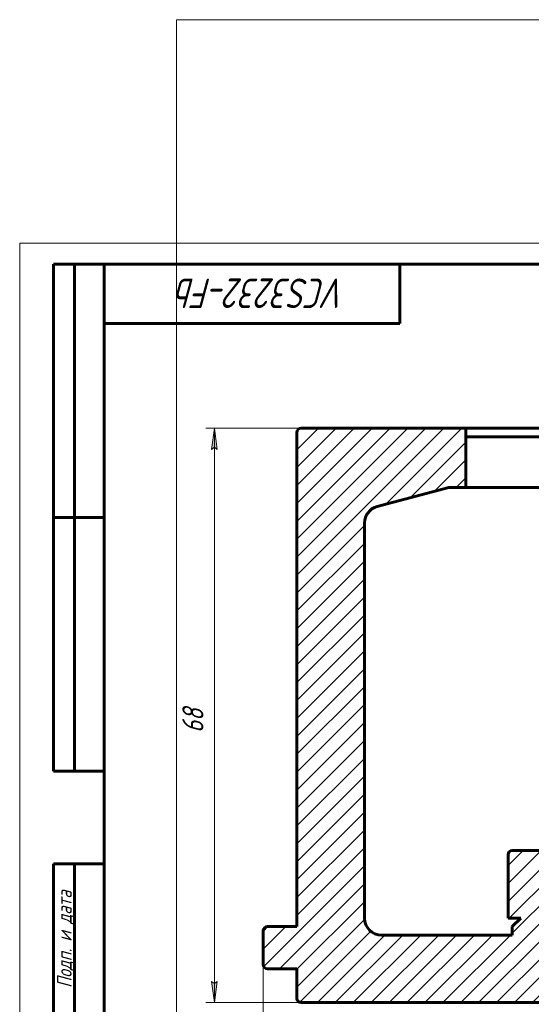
# Model space of a CAD drawing. Header units: millimetres. Extents: x 0 to 469, y 0 to 350.
# Tile 2 of 5: x 0 to 121, y 117 to 350. Entities that reach past the tile are written whole.
import ezdxf

# ---------------------------------------------------------------- set-up
doc = ezdxf.new("R2010")
doc.units = ezdxf.units.MM
for name, pattern in [('K5LT_BASIC', [0]), ('K5LT_THIN', [0]), ('K5LT_THIN_INCLUDED_TO_HATCHING', [0])]:
    doc.linetypes.add(name, pattern=pattern)
doc.layers.add('Системный слой', color=7, linetype='Continuous')
doc.layers.add('Системный слой (1)', color=7, linetype='Continuous', true_color=0x6c6c6c)
doc.styles.add('KDIMTEXTSTYLE', font='GOST_AU.SHX', dxfattribs={"width": 0.96, "oblique": 15, "height": 5})
doc.styles.add('KTEXTSTYLE', font='GOST_AU.SHX', dxfattribs={"width": 0.96, "height": 5})
doc.dimstyles.new('KDIMSTYLE (2.00)', dxfattribs={"dimtxt": 5, "dimasz": 1, "dimexe": 2, "dimexo": 0, "dimgap": 1, "dimtad": 1, "dimlfac": 0.5, "dimtxsty": 'KDIMTEXTSTYLE', "dimsah": 1, "dimcen": 0, "dimdle": 1, "dimadec": 0, "dimazin": 0, "dimtfac": 0.667, "dimtmove": 0, "dimatfit": 3, "dimfxl": 1, "dimtvp": 1, "dimtolj": 1, "dimtzin": 0, "dimarcsym": 0})

# ---------------------------------------------------------------- blocks, each defined once
blk = doc.blocks.new('U24')
at = {"layer": 'Системный слой (1)', "color": 7, "linetype": 'K5LT_THIN_INCLUDED_TO_HATCHING', "lineweight": 18, "true_color": 0xffffff}
for p, q in [((37.1, 349.92), (469.1, 349.92)), ((37.1, 27.92), (37.1, 349.92))]:
    blk.add_line(p, q, dxfattribs=at)
blk = doc.blocks.new('D0')
at = {"layer": 'Системный слой (1)'}
for points in [[(62.17, 92.48), (62.67, 93.13), (57.67, 92.48), (62.67, 91.82)], [(368.67, 91.82), (373.67, 92.48), (368.67, 93.13), (369.17, 92.48)]]:
    blk.add_hatch(color=7, dxfattribs=at).paths.add_polyline_path(points)
at = {"layer": 'Системный слой (1)', "color": 7, "linetype": 'K5LT_THIN', "lineweight": 18, "true_color": 0xffffff}
for p, q in [((57.67, 130.17), (57.67, 90.48)), ((373.67, 130.17), (373.67, 90.48)), ((57.67, 92.48), (62.67, 93.13)), ((62.67, 91.82), (57.67, 92.48)), ((62.67, 93.13), (62.17, 92.48)), ((62.17, 92.48), (62.67, 91.82)), ((369.17, 92.48), (368.67, 93.13)), ((368.67, 93.13), (373.67, 92.48)), ((373.67, 92.48), (368.67, 91.82)), ((368.67, 91.82), (369.17, 92.48))]:
    blk.add_line(p, q, dxfattribs=at)
blk.add_wipeout([(209.07, 93.48), (209.07, 100.86), (221.74, 100.86), (221.74, 93.48)]).dxf.layer = 'Системный слой (1)'
blk.add_line((57.67, 92.48), (373.67, 92.48), dxfattribs=at)
at = {"layer": 'Системный слой (1)', "color": 7, "char_height": 5, "attachment_point": 1, "style": 'KTEXTSTYLE'}
for s, insert in [('\\H5.0;\\W1.000;\\Q15;\\Q15;\\W0.965;∅', (209.07, 100.06)), ('\\H5.0;\\W1.000;\\Q15;\\Q15;\\W0.965;158', (212.38, 100.06))]:
    blk.add_mtext(s, dxfattribs=dict(at, insert=insert))
blk = doc.blocks.new('KDIMARROW_01')
at = {"layer": 'Системный слой'}
blk.add_hatch(color=0, dxfattribs=at).paths.add_polyline_path([(0, 0), (-5, 0.66), (-4.5, 0), (-5, -0.66)])
at = {"layer": 'Системный слой', "color": 0, "linetype": 'K5LT_THIN', "lineweight": 18}
for p, q in [((-4.5, 0), (-5, 0.66)), ((-5, 0.66), (0, 0)), ((0, 0), (-5, -0.66)), ((-5, -0.66), (-4.5, 0))]:
    blk.add_line(p, q, dxfattribs=at)
at = {"layer": 'Системный слой (1)', "color": 0, "linetype": 'K5LT_THIN', "lineweight": 18}
blk.add_line((215.67, 185.17), (213.67, 185.17), dxfattribs=at)
blk = doc.blocks.new('D2')
at = {"layer": 'Системный слой (1)'}
for points in [[(46.77, 248.17), (46.11, 253.17), (45.45, 248.17), (46.11, 248.67)], [(46.11, 117.17), (46.77, 122.17), (46.11, 121.67), (45.45, 122.17)]]:
    blk.add_hatch(color=7, dxfattribs=at).paths.add_polyline_path(points)
at = {"layer": 'Системный слой (1)', "color": 7, "linetype": 'K5LT_THIN', "lineweight": 18, "true_color": 0xffffff}
for p, q in [((72.61, 253.17), (44.11, 253.17)), ((45.45, 248.17), (46.11, 253.17)), ((46.11, 253.17), (46.77, 248.17)), ((46.11, 248.67), (45.45, 248.17)), ((46.77, 248.17), (46.11, 248.67)), ((46.11, 117.17), (45.45, 122.17)), ((45.45, 122.17), (46.11, 121.67)), ((46.11, 121.67), (46.77, 122.17)), ((46.77, 122.17), (46.11, 117.17)), ((108.26, 117.17), (44.11, 117.17))]:
    blk.add_line(p, q, dxfattribs=at)
blk.add_wipeout([(45.11, 181.02), (37.73, 181.02), (37.73, 188.99), (45.11, 188.99)]).dxf.layer = 'Системный слой (1)'
blk.add_line((46.11, 253.17), (46.11, 117.17), dxfattribs=at)
at = {"layer": 'Системный слой (1)', "color": 7, "insert": (38.52, 181.02), "char_height": 5, "attachment_point": 1, "rotation": 90, "style": 'KTEXTSTYLE'}
blk.add_mtext('\\H5.0;\\W1.000;\\Q15;\\Q15;\\W0.965;68', dxfattribs=at)
blk = doc.blocks.new('U25')
at = {"color": 7, "linetype": 'K5LT_THIN', "lineweight": 18, "true_color": 0xffffff}
for p, q in [((0, 0), (0, 297)), ((0, 297), (420, 297))]:
    blk.add_line(p, q, dxfattribs=at)
at = {"color": 143, "linetype": 'K5LT_BASIC', "lineweight": 60, "true_color": 0x33acca}
for p, q in [((8, 172), (8, 292)), ((20, 292), (8, 292)), ((13, 172), (13, 292)), ((20, 5), (20, 292)), ((20, 292), (415, 292)), ((90, 292), (90, 278)), ((90, 278), (20, 278)), ((20, 232), (8, 232)), ((20, 172), (8, 172)), ((8, 5), (8, 150)), ((20, 150), (8, 150)), ((13, 5), (13, 150))]:
    blk.add_line(p, q, dxfattribs=at)
at = {"color": 7, "attachment_point": 1, "style": 'KTEXTSTYLE'}
for s, insert, char_height, rotation in [('\\H5.0;\\W1.000;\\Q15;\\Q15;\\W0.965;\\H7.00;VCS3232-Fb', (77.39, 281.64), 7, 180), ('\\H5.0;\\W1.000;\\Q15;\\Q15;\\W0.965;\\H3.50;Подп. и дата', (8.82, 120.66), 3.5, 90)]:
    blk.add_mtext(s, dxfattribs=dict(at, insert=insert, char_height=char_height, rotation=rotation))

msp = doc.modelspace()

# ---------------------------------------------------------------- hatches: boundary and pattern name
at = {"layer": 'Системный слой (1)'}
h = msp.add_hatch(dxfattribs=at)
h.set_pattern_fill('', angle=45, style=0, pattern_type=0)
h.set_pattern_definition([(45, (0, 0), (-2.12132, 2.12132), [])])
h.paths.add_polyline_path([(167.666, 153.169), (116.666, 153.169), (115.959, 152.876), (115.666, 152.169), (115.666, 137.169), (118.666, 137.169), (116.666, 135.169), (116.666, 133.169), (85.666, 133.169), (82.838, 134.34), (81.666, 137.169), (81.666, 230.741), (82.838, 233.569), (84.631, 234.604), (101.666, 239.169), (105.666, 239.169), (105.666, 253.169), (66.666, 253.169), (65.959, 252.876), (65.666, 252.169), (65.666, 135.169), (58.666, 135.169), (57.959, 134.876), (57.666, 134.169), (57.666, 126.169), (57.959, 125.462), (58.666, 125.169), (65.666, 125.169), (65.666, 118.169), (65.959, 117.462), (66.666, 117.169), (123.666, 117.169), (124.373, 117.462), (124.666, 118.169), (124.666, 137.169), (126.666, 137.169), (126.666, 138.169), (126.959, 138.876), (127.666, 139.169), (303.666, 139.169), (304.373, 138.876), (304.666, 138.169), (304.666, 137.169), (306.666, 137.169), (306.666, 118.169), (306.959, 117.462), (307.666, 117.169), (364.666, 117.169), (365.373, 117.462), (365.666, 118.169), (365.666, 125.169), (372.666, 125.169), (373.373, 125.462), (373.666, 126.169), (373.666, 134.169), (373.373, 134.876), (372.666, 135.169), (365.666, 135.169), (365.666, 252.169), (365.373, 252.876), (364.666, 253.169), (325.666, 253.169), (325.666, 239.169), (329.666, 239.169), (346.702, 234.604), (349.13, 232.741), (349.666, 230.741), (349.666, 137.169), (348.495, 134.34), (345.666, 133.169), (314.666, 133.169), (314.666, 135.169), (312.666, 137.169), (315.666, 137.169), (315.666, 152.169), (315.373, 152.876), (314.666, 153.169), (256.666, 153.169), (248.666, 153.169), (248.666, 160.169), (248.373, 160.876), (247.666, 161.169), (232.666, 161.169), (232.666, 235.169), (248.666, 235.169), (248.666, 239.169), (249.666, 239.169), (249.876, 237.467), (252.113, 233.853), (256.033, 232.198), (260.19, 233.12), (263.036, 236.267), (263.666, 239.169), (265.666, 239.169), (265.666, 251.169), (232.666, 251.169), (232.666, 249.169), (198.666, 249.169), (198.666, 251.169), (165.666, 251.169), (165.666, 239.169), (182.666, 239.169), (182.666, 235.169), (198.666, 235.169), (198.666, 161.169), (183.666, 161.169), (182.959, 160.876), (182.666, 160.169), (182.666, 153.169), (181.666, 153.169), (180.54, 156.976), (176.987, 159.773), (172.712, 159.891), (169.217, 157.563), (167.668, 153.331)])
h.paths.add_polyline_path([(256.666, 153.169), (260.396, 154.245), (263.281, 157.878), (263.285, 162.448), (260.699, 165.891), (256.612, 167.169), (252.54, 165.823), (250.048, 162.448), (249.933, 158.255), (252.431, 154.596), (256.528, 153.17)])
h.paths.add_polyline_path([(176.062, 225.309), (178.597, 226.376), (181.301, 229.938), (181.37, 234.183), (178.965, 237.694), (174.804, 239.167), (170.766, 237.982), (168.135, 234.688), (167.874, 230.475), (170.192, 226.785), (174.226, 225.183)])
h.paths.add_polyline_path([(174.666, 162.086), (178.689, 163.357), (181.252, 166.713), (181.417, 170.939), (179.012, 174.574), (174.967, 176.079), (170.805, 174.924), (168.16, 171.667), (167.872, 167.4), (170.127, 163.757), (174.091, 162.109)])
h.paths.add_polyline_path([(256.666, 172.919), (260.689, 174.19), (263.253, 177.549), (263.319, 182.098), (260.703, 185.638), (256.61, 186.919), (252.55, 185.58), (250.024, 182.126), (249.97, 177.879), (252.391, 174.376), (256.528, 172.92)])
h.paths.add_polyline_path([(174.666, 183.752), (178.689, 185.024), (181.252, 188.379), (181.417, 192.606), (179.012, 196.24), (174.967, 197.746), (170.805, 196.591), (168.16, 193.333), (167.872, 189.067), (170.127, 185.424), (174.091, 183.776)])
h.paths.add_polyline_path([(256.666, 194.586), (260.689, 195.857), (263.253, 199.216), (263.319, 203.764), (260.703, 207.304), (256.61, 208.585), (252.55, 207.247), (250.024, 203.793), (249.97, 199.546), (252.391, 196.043), (256.528, 194.587)])
h.paths.add_polyline_path([(174.666, 205.419), (178.689, 206.69), (181.252, 210.046), (181.417, 214.272), (179.012, 217.907), (174.967, 219.412), (170.805, 218.258), (168.16, 215), (167.872, 210.733), (170.127, 207.091), (174.091, 205.443)])
h.paths.add_polyline_path([(256.666, 216.252), (260.689, 217.524), (263.253, 220.882), (263.319, 225.431), (260.703, 228.971), (256.61, 230.252), (252.55, 228.914), (250.024, 225.46), (249.97, 221.213), (252.391, 217.71), (256.528, 216.254)])

# ---------------------------------------------------------------- linework, layer by layer
at = {"layer": 'Системный слой (1)', "color": 143, "linetype": 'K5LT_BASIC', "lineweight": 60, "true_color": 0x33acca}
for p, q in [((65.666, 135.169), (65.666, 252.169)), ((66.666, 253.169), (105.666, 253.169)), ((105.666, 239.169), (105.666, 253.169)), ((325.666, 253.169), (105.666, 253.169)), ((142.848, 251.169), (105.818, 251.169)), ((101.666, 239.169), (84.631, 234.604)), ((101.666, 239.169), (105.666, 239.169)), ((105.818, 239.169), (105.666, 239.169)), ((142.848, 239.169), (105.818, 239.169)), ((81.666, 137.169), (81.666, 230.741)), ((115.666, 137.169), (115.666, 152.169)), ((116.666, 153.169), (167.666, 153.169)), ((118.666, 137.169), (115.666, 137.169)), ((118.666, 137.169), (116.666, 135.169)), ((57.666, 126.169), (57.666, 134.169)), ((58.666, 135.169), (65.666, 135.169)), ((85.666, 133.169), (116.666, 133.169)), ((116.666, 133.169), (116.666, 135.169)), ((65.666, 125.169), (58.666, 125.169)), ((65.666, 118.169), (65.666, 125.169)), ((123.666, 117.169), (66.666, 117.169))]:
    msp.add_line(p, q, dxfattribs=at)
for centre, radius, start, end in [((66.666, 252.169), 1, 90, 180), ((85.666, 230.741), 4, 105, 180), ((116.666, 152.169), 1, 90, 180), ((85.666, 137.169), 4, 180, 270), ((58.666, 134.169), 1, 90, 180), ((58.666, 126.169), 1, 180, 270), ((66.666, 118.169), 1, 180, 270)]:
    msp.add_arc(centre, radius, start, end, dxfattribs=at)

# ---------------------------------------------------------------- block references
at = {"layer": 'Системный слой (1)'}
msp.add_blockref('U24', (0, 0), dxfattribs=at)

# ---------------------------------------------------------------- next in the draw order: dimensions: what is measured, and where the dimension line sits
at = {"layer": 'Системный слой (1)', "color": 7}
dim = msp.add_linear_dim(base=(57.666, 92.475), p1=(373.666, 130.169), p2=(57.666, 130.169), dimstyle='KDIMSTYLE (2.00)', override={"dimexo": 0, "dimpost": '\\H5.0;\\W0.965;\\Q15;∅<>', "dimblk1": 'KDIMARROW_01', "dimblk2": 'KDIMARROW_01', "dimse1": 0, "dimse2": 0, "dimclrt": 7, "dimtol": 1, "dimtp": 0, "dimtm": 0, "dimtdec": 5, "dimtolj": 1}, dxfattribs=at)
dim.commit()
dim.dimension.update_dxf_attribs({"geometry": 'D0', "text_midpoint": (215.666, 92.475), "dimtype": 160})

# ---------------------------------------------------------------- next in the draw order: dimensions: what is measured, and where the dimension line sits
dim = msp.add_linear_dim(base=(46.112, 253.169), p1=(108.26, 117.169), p2=(72.609, 253.169), angle=90, dimstyle='KDIMSTYLE (2.00)', override={"dimexo": 0, "dimpost": '\\H5.0;\\W0.965;\\Q15;<>', "dimblk1": 'KDIMARROW_01', "dimblk2": 'KDIMARROW_01', "dimse1": 0, "dimse2": 0, "dimclrt": 7, "dimtol": 1, "dimtp": 0, "dimtm": 0, "dimtdec": 5, "dimtolj": 1}, dxfattribs=at)
dim.commit()
dim.dimension.update_dxf_attribs({"geometry": 'D2', "text_midpoint": (46.112, 185.169), "dimtype": 160})

# ---------------------------------------------------------------- next in the draw order: block references
msp.add_blockref('U25', (0, 0))

doc.saveas('drawing.dxf')
